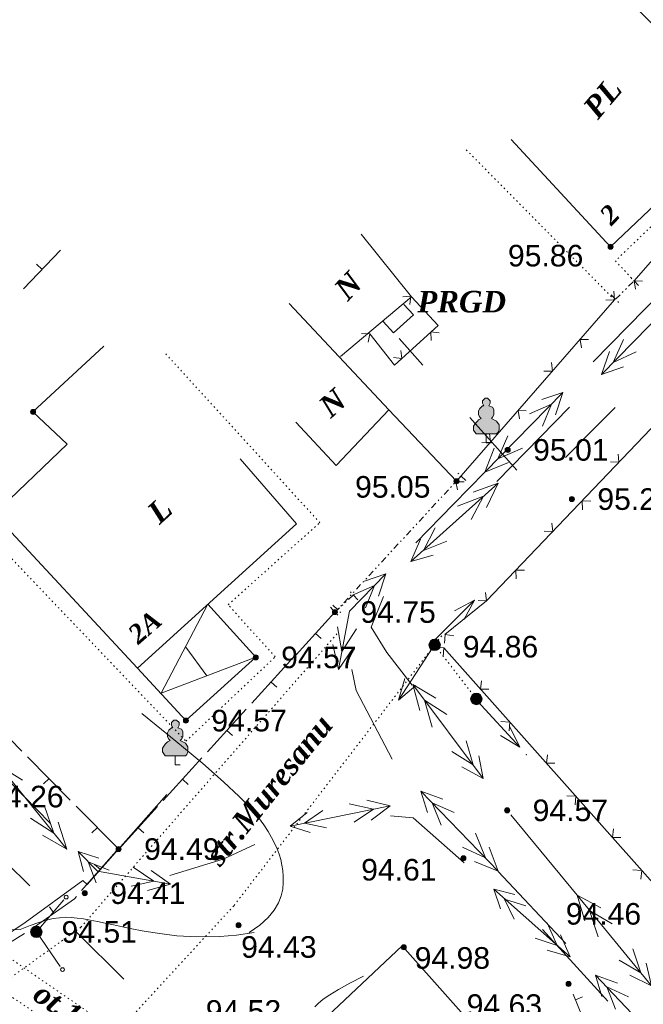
# Model space of a CAD drawing. Header units: millimetres. Extents: x 9396 to 25236, y 15106 to 31102.
# Tile 14 of 256: x 9672 to 9721, y 15840 to 15917. Entities that reach past the tile are written whole.
import ezdxf
from ezdxf.enums import TextEntityAlignment as Align

# ---------------------------------------------------------------- set-up
doc = ezdxf.new("R2010")
doc.units = ezdxf.units.MM
for name, pattern in [('DIVIDE', [1.25, 0.5, -0.25, 0, -0.25, 0, -0.25]), ('DOT', [0.25, 0, -0.25]), ('HIDDEN', [0.375, 0.25, -0.125])]:
    doc.linetypes.add(name, pattern=pattern)
for name, color, linetype, lineweight, true_color in [('1001010', 7, 'Continuous', 9, 0x000000), ('10010110', 7, 'Continuous', 20, 0xa25100), ('10010212', 7, 'Continuous', 9, 0x000000), ('1070000', 7, 'DOT', 9, 0x000000), ('2030012', 7, 'Continuous', 9, 0x000000), ('21100200', 7, 'HIDDEN', 0, 0x800080), ('3000105', 7, 'DIVIDE', 9, 0x000000), ('3000113', 7, 'Continuous', 9, 0x000000), ('3000220', 7, 'Continuous', 9, 0x000000), ('3000260', 7, 'Continuous', 9, 0x000000), ('4000210', 7, 'Continuous', 9, 0x000000), ('5010320', 7, 'Continuous', 20, 0x800000), ('6011210', 1, 'Continuous', 9, 0xff0000), ('6011300', 1, 'Continuous', 20, 0xff0000), ('8010110', 7, 'Continuous', 20, 0x0080ff), ('8010120', 7, 'Continuous', 20, 0x0080ff), ('9010110', 7, 'Continuous', 9, 0x000000)]:
    doc.layers.add(name, color=color, linetype=linetype, lineweight=lineweight, true_color=true_color)
doc.styles.add('10', font='timesbi.ttf', dxfattribs={"height": 0.001481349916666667})
doc.styles.add('2', font='timesbi.ttf', dxfattribs={"height": 0.001692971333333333})
doc.styles.add('9', font='timesbi.ttf', dxfattribs={"height": 0.001692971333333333})
doc.styles.add('F2', font='arial.ttf', dxfattribs={"height": 0.001692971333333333})

# ---------------------------------------------------------------- blocks, each defined once
blk = doc.blocks.new('SYMBOL21100200')
at = {"true_color": 0x800080}
h = blk.add_hatch(color=216, dxfattribs=at)
edge = h.paths.add_edge_path()
edge.add_arc((0, 0), 0.1, 0, 360)
at = {"color": 216, "linetype": 'Continuous', "lineweight": 0, "true_color": 0x800080}
blk.add_circle((0, 0), 0.1, dxfattribs=at)
blk = doc.blocks.new('SYMBOL4000210')
at = {"true_color": 0xffffff}
blk.add_hatch(color=7, dxfattribs=at).paths.add_polyline_path([(0.05, 1.75), (-0.05, 1.75), (-0.15, 1.65), (-0.15, 1.55), (-0.1, 1.45), (-0.15, 1.45), (-0.25, 1.35), (-0.3, 1.25), (-0.3, 1.1), (-0.25, 1), (-0.2, 0.95), (-0.3, 0.9), (-0.35, 0.85), (-0.4, 0.8), (-0.5, 0.65), (-0.5, 0.5), (-0.4, 0.35), (-0.3, 0.35), (-0.1, 0.35), (0, 0.35), (0.15, 0.35), (0.4, 0.35), (0.45, 0.4), (0.5, 0.5), (0.5, 0.7), (0.4, 0.85), (0.2, 0.95), (0.25, 1), (0.3, 1.1), (0.3, 1.3), (0.25, 1.4), (0.1, 1.45), (0.15, 1.55), (0.15, 1.65)])
at = {"color": 18, "linetype": 'Continuous', "lineweight": 0, "true_color": 0x000000, "flags": 128}
blk.add_lwpolyline([(0.05, 1.75), (-0.05, 1.75), (-0.15, 1.65), (-0.15, 1.55), (-0.1, 1.45), (-0.15, 1.45), (-0.25, 1.35), (-0.3, 1.25), (-0.3, 1.1), (-0.25, 1), (-0.2, 0.95), (-0.3, 0.9), (-0.35, 0.85), (-0.4, 0.8), (-0.5, 0.65), (-0.5, 0.5), (-0.4, 0.35), (-0.3, 0.35), (-0.1, 0.35), (0, 0.35), (0.15, 0.35), (0.4, 0.35), (0.45, 0.4), (0.5, 0.5), (0.5, 0.7), (0.4, 0.85), (0.2, 0.95), (0.25, 1), (0.3, 1.1), (0.3, 1.3), (0.25, 1.4), (0.1, 1.45), (0.15, 1.55), (0.15, 1.65), (0.05, 1.75)], close=True, dxfattribs=at)
blk.add_lwpolyline([(0, 0.35), (0, 0), (0.2, 0)], dxfattribs=at)
blk = doc.blocks.new('SYMBOL2030012')
at = {"true_color": 0xffffff}
h = blk.add_hatch(color=7, dxfattribs=at)
edge = h.paths.add_edge_path()
edge.add_arc((0, 0), 0.225, 0, 360)
at = {"true_color": 0x000000}
h = blk.add_hatch(color=18, dxfattribs=at)
edge = h.paths.add_edge_path()
edge.add_arc((0, 0), 0.05, 0, 360)
at = {"color": 18, "linetype": 'Continuous', "lineweight": 0, "true_color": 0x000000}
for radius in [0.225, 0.05]:
    blk.add_circle((0, 0), radius, dxfattribs=at)

msp = doc.modelspace()

# ---------------------------------------------------------------- linework, layer by layer
at = {"layer": '1001010', "color": 253}
for p, q in [((9700.683814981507, 15886.42611991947), (9692.87032498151, 15894.76049991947)), ((9698.897864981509, 15892.15599991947), (9698.897864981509, 15892.15599991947)), ((9686.413442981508, 15865.55877991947), (9684.757856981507, 15867.79867991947))]:
    msp.add_line(p, q, dxfattribs=at)
for points in [[(9709.230522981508, 15922.10821991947, 0), (9712.797982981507, 15925.35745991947, 0), (9728.717980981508, 15909.27745991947, 0), (9718.097988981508, 15899.21745991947, 0), (9710.286314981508, 15907.62757991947, 0)], [(9696.88870098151, 15890.59331991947, 0), (9702.469742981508, 15895.28139991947, 0), (9698.525794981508, 15900.19273991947, 0)], [(9701.874410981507, 15894.68607991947, 0), (9702.618552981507, 15893.86751991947, 0), (9701.055862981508, 15892.45367991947, 0), (9700.23731698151, 15893.34663991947, 0)], [(9669.616772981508, 15878.18205991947, 0), (9675.425238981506, 15883.72201991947, 0), (9672.75417898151, 15886.25325991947, 0), (9678.312198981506, 15891.42073991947, 0)], [(9700.683814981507, 15886.42611991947, 0), (9696.55782298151, 15882.06459991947, 0), (9693.392538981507, 15885.45413991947, 0)], [(9689.018122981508, 15882.58821991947, 0), (9693.42807498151, 15877.48395991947, 0), (9680.947262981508, 15866.14091991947, 0), (9669.65798898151, 15878.29745991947, 0)], [(9686.471770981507, 15871.16179991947, 0), (9690.237974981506, 15867.01745991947, 0), (9684.757970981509, 15862.03745991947, 0), (9680.947262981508, 15866.14091991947, 0)], [(9686.471770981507, 15871.16179991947, 0), (9682.810146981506, 15864.19537991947, 0), (9690.237974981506, 15867.01745991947, 0)], [(9695.437974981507, 15838.43745991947, 0), (9701.737974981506, 15844.37745991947, 0), (9712.896906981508, 15831.80369991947, 0), (9706.417990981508, 15826.05745991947, 0)]]:
    msp.add_polyline3d(points, dxfattribs=at)
at = {"layer": '10010110'}
for points in [[(9689.735591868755, 15845.40049199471, 134.2956334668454), (9690.562227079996, 15845.99982453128, 89.96758257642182), (9691.202760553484, 15846.59069520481, 56.6559703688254), (9691.679708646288, 15847.17043709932, 32.78701988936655), (9692.01558771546, 15847.73638329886, 16.78695418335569), (9692.232914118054, 15848.28586688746, 7.081996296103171), (9692.354204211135, 15848.81622094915, 2.098369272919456), (9692.401974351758, 15849.32477856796, 0.2622961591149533), (9692.398740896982, 15849.80887282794, 0), (9692.363050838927, 15850.26750499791, 0), (9692.297573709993, 15850.70634908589, 0), (9692.201009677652, 15851.13274728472, 0), (9692.072058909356, 15851.5540417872, 0), (9691.90942157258, 15851.97757478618, 0), (9691.711797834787, 15852.41068847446, 0), (9691.47788786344, 15852.86072504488, 0), (9691.206391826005, 15853.33502669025, 0), (9690.88385031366, 15853.84815887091, 0), (9690.44816561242, 15854.44358011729, 0), (9689.825080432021, 15855.17197222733, 0), (9688.94033748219, 15856.08401699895, 0), (9687.719679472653, 15857.2303962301, 0), (9686.088849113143, 15858.66179171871, 0), (9683.973589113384, 15860.42888526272, 0), (9681.299642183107, 15862.58235866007, 0)], [(9671.755910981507, 15845.64515991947, 0), (9671.063135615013, 15845.61487513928, 0), (9670.18258804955, 15845.72529167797, 0), (9669.12494008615, 15845.98068585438, 0), (9667.900863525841, 15846.3853339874, 0), (9666.521030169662, 15846.94351239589, 0), (9664.996111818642, 15847.65949739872, 0), (9663.336780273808, 15848.53756531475, 0), (9661.553707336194, 15849.58199246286, 0)], [(9671.755910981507, 15845.64515991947, 0), (9672.540496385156, 15845.95621937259, 0), (9673.220706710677, 15846.19880054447, 0), (9673.816177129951, 15846.37884765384, 0), (9674.346542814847, 15846.50230491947, 0), (9674.83143893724, 15846.57511656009, 0), (9675.290500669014, 15846.60322679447, 0), (9675.743363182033, 15846.59257984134, 0), (9676.209661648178, 15846.54911991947, 0), (9676.70617286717, 15846.47843425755, 0), (9677.238240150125, 15846.38468212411, 0), (9677.808348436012, 15846.27166579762, 0), (9678.418982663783, 15846.14318755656, 0), (9679.072627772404, 15846.00304967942, 0), (9679.771768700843, 15845.85505444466, 0), (9680.518890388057, 15845.70300413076, 0), (9681.316477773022, 15845.5507010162, 0), (9682.167590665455, 15845.40316035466, 0), (9683.077588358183, 15845.27024930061, 0), (9684.052405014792, 15845.16304798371, 0), (9685.097974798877, 15845.09263653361, 0), (9686.220231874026, 15845.07009508, 0), (9687.425110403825, 15845.10650375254, 0), (9688.718544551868, 15845.21294268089, 0), (9690.106468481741, 15845.40049199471, 0)], [(9698.697517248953, 15841.99353898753, 0), (9697.61387645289, 15841.43496649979, 0), (9696.744454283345, 15840.95207778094, 0), (9696.062251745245, 15840.53449128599, 0), (9695.540269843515, 15840.17182546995, 0), (9695.151509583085, 15839.85369878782, 0), (9694.868971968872, 15839.56972969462, 0)]]:
    msp.add_polyline3d(points, dxfattribs=at)
at = {"layer": '10010212', "color": 253}
for p, q in [((9715.900889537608, 15838.77672905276, 6.106707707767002), (9715.150889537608, 15840.58672905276, 6.106707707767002)), ((9715.340889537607, 15840.13672905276, 6.106707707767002), (9715.900889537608, 15840.36672905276, 6.106707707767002))]:
    msp.add_line(p, q, dxfattribs=at)
at = {"layer": '1070000', "color": 253}
for p, q in [((9718.410604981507, 15895.04915991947), (9706.740726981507, 15906.84655991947)), ((9707.55787148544, 15863.7370908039), (9704.2838468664, 15867.97710773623)), ((9685.66936898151, 15833.26401991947), (9668.70228562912, 15844.94865468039)), ((9684.058490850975, 15831.71054673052), (9667.251450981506, 15842.90113991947))]:
    msp.add_line(p, q, dxfattribs=at)
for points in [[(9729.847722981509, 15909.01745991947, 0), (9718.474360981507, 15898.11009991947, 0), (9719.944958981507, 15896.53275991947, 0)], [(9668.202180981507, 15877.75643991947, 0), (9684.757856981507, 15860.42165991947, 0), (9691.769636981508, 15867.04393991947, 0), (9688.068980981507, 15871.13415991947, 0), (9695.275572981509, 15877.56165991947, 0), (9683.00488898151, 15891.00097991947, 0)], [(9696.61472498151, 15868.84085991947, 0), (9676.506422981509, 15845.82213991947, 0), (9669.494964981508, 15840.79501991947, 0)], [(9681.533532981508, 15816.18877991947, 0), (9676.10953498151, 15824.25861991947, 0), (9674.389776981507, 15829.41797991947, 0), (9676.10953498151, 15834.04813991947, 0), (9688.544990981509, 15847.54197991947, 0), (9704.949096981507, 15868.84085991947, 0)]]:
    msp.add_polyline3d(points, dxfattribs=at)
at = {"layer": '3000105', "color": 253}
for p, q in [((9720.294637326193, 15896.17537349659, 78.2677523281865), (9719.525344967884, 15896.96162362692, 78.2677523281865)), ((9718.478529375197, 15895.09795813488, 156.535504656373), (9719.944958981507, 15896.53275991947)), ((9718.128851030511, 15895.45534455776, 78.2677523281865), (9718.89814338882, 15894.66909442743, 78.2677523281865)), ((9706.721051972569, 15880.87988960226), (9705.91358446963, 15881.62688105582)), ((9706.354021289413, 15881.21943117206), (9696.666245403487, 15870.7473378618)), ((9698.241866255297, 15871.50723137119), (9697.50076265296, 15872.32010617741)), ((9696.457978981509, 15870.55745991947), (9697.90500098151, 15871.87671991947)), ((9696.121113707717, 15870.92694846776), (9696.862217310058, 15870.11407366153)), ((9696.299214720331, 15871.0868794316), (9697.106682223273, 15870.33988797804))]:
    msp.add_line(p, q, dxfattribs=at)
at = {"layer": '3000113', "color": 253}
msp.add_line((9700.683814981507, 15886.42611991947), (9705.99798898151, 15880.81745991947), dxfattribs=at)
at = {"layer": '3000220', "color": 253}
for p, q in [((9672.020889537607, 15895.92672905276), (9674.920889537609, 15898.93672905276)), ((9673.470889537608, 15897.42672905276), (9673.030889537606, 15897.84672905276)), ((9696.460889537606, 15870.55672905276), (9693.400889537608, 15867.20672905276)), ((9694.930889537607, 15868.87672905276), (9695.370889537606, 15868.47672905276)), ((9692.980889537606, 15866.74672905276), (9689.920889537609, 15863.39672905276)), ((9691.450889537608, 15865.06672905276), (9691.890889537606, 15864.66672905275)), ((9671.880889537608, 15859.64672905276), (9668.540889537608, 15863.02672905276)), ((9689.500889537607, 15862.93672905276), (9686.44088953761, 15859.57672905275)), ((9687.970889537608, 15861.25672905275), (9688.410889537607, 15860.85672905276)), ((9675.680889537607, 15855.79672905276), (9672.330889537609, 15859.18672905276)), ((9686.020889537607, 15859.12672905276), (9682.960889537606, 15855.76672905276)), ((9674.010889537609, 15857.49672905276), (9673.580889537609, 15857.06672905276)), ((9684.490889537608, 15857.44672905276), (9684.930889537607, 15857.03672905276)), ((9679.480889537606, 15851.95672905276), (9676.130889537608, 15855.33672905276)), ((9682.540889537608, 15855.30672905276), (9679.480889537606, 15851.95672905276)), ((9677.810889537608, 15853.64672905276), (9677.380889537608, 15853.22672905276)), ((9681.010889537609, 15853.63672905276), (9681.450889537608, 15853.22672905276)), ((9676.570889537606, 15848.69672905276, 18.80975194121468), (9679.500889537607, 15852.01672905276, 18.80975194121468)), ((9678.040889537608, 15850.35672905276, 18.80975194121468), (9677.590889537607, 15850.74672905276, 18.80975194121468)), ((9674.400889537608, 15846.92672905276, 18.80975194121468), (9674.060889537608, 15847.41672905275, 18.80975194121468)), ((9668.320889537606, 15842.99672905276, 18.80975194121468), (9672.080889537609, 15845.33672905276, 18.80975194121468))]:
    msp.add_line(p, q, dxfattribs=at)
msp.add_polyline3d([(9672.590889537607, 15845.65672905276, 18.80975194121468), (9676.000889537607, 15848.04672905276, 18.80975194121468), (9676.180889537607, 15848.23672905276, 18.80975194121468)], dxfattribs=at)
at = {"layer": '3000260', "color": 253}
msp.add_line((9718.410604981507, 15895.04915991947), (9705.99798898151, 15880.81745991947), dxfattribs=at)
for points in [[(9719.944958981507, 15896.53275991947, 0), (9729.537980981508, 15907.51745991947, 0), (9728.717980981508, 15909.27745991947, 0)], [(9720.050889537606, 15895.89672905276, 0), (9719.950889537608, 15896.53672905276, 0), (9720.590889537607, 15896.50672905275, 0)], [(9718.340889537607, 15895.72672905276, 0), (9718.400889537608, 15895.04672905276, 0), (9717.730889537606, 15895.02672905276, 0)], [(9699.195506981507, 15892.37923991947, 0), (9701.130268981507, 15889.92359991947, 0), (9704.553312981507, 15893.04895991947, 0), (9702.469742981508, 15895.28139991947, 0)], [(9702.330889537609, 15894.69672905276, 0), (9702.420889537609, 15895.33672905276, 0), (9701.790889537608, 15895.27672905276, 0)], [(9705.096182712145, 15868.78795061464, 143.3005531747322), (9708.357980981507, 15871.43745991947, 112.9453236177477), (9729.11798098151, 15893.13745991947, 0)], [(9698.530889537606, 15892.41672905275, 0), (9699.200889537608, 15892.37672905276, 0), (9699.070889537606, 15891.72672905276, 0)], [(9704.000889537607, 15891.86672905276, 0), (9703.990889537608, 15892.53672905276, 0), (9704.640889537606, 15892.45672905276, 0)], [(9716.350889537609, 15891.92672905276, 0), (9715.700889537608, 15891.93672905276, 0), (9715.800889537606, 15891.29672905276, 0)], [(9701.060889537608, 15890.53672905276, 0), (9701.700889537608, 15890.44672905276, 0), (9701.640889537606, 15891.06672905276, 0)], [(9713.470889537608, 15890.14672905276, 0), (9713.530889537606, 15889.45672905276, 0), (9712.860889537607, 15889.44672905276, 0)], [(9711.480889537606, 15886.34672905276, 0), (9710.830889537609, 15886.35672905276, 0), (9710.94088953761, 15885.71672905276, 0)], [(9708.600889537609, 15884.55672905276, 0), (9708.670889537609, 15883.87672905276, 0), (9707.990889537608, 15883.86672905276, 0)], [(9718.090889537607, 15882.33672905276, 71.6502765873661), (9718.750889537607, 15882.30672905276, 71.6502765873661), (9718.680889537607, 15882.94672905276, 71.6502765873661)], [(9706.610889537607, 15880.76672905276, 0), (9705.960889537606, 15880.77672905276, 0), (9706.070889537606, 15880.13672905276, 0)], [(9715.890889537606, 15878.58672905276, 71.6502765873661), (9715.860889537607, 15879.27672905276, 71.6502765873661), (9716.540889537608, 15879.26672905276, 71.6502765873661)], [(9712.890889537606, 15876.90672905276, 71.6502765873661), (9713.550889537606, 15876.86672905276, 71.6502765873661), (9713.480889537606, 15877.51672905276, 71.6502765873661)], [(9710.69088953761, 15873.15672905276, 71.6502765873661), (9710.660889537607, 15873.84672905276, 71.6502765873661), (9711.340889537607, 15873.83672905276, 71.6502765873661)], [(9707.69088953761, 15871.46672905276, 71.6502765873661), (9708.350889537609, 15871.43672905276, 71.6502765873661), (9708.280889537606, 15872.07672905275, 71.6502765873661)], [(9705.050889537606, 15868.10672905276, 71.6502765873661), (9705.100889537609, 15868.79672905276, 71.6502765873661), (9705.780889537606, 15868.69672905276, 71.6502765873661)], [(9704.300889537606, 15867.77672905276, 21.07771396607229), (9705.010889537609, 15867.73672905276, 21.07771396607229), (9704.950889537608, 15867.04672905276, 21.07771396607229)], [(9705.00107612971, 15867.74273686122, 21.07771396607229), (9722.257980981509, 15848.35745991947, 21.07771396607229), (9723.217980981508, 15846.49745991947, 21.07771396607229), (9732.677980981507, 15834.63745991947, 21.07771396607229)], [(9707.960889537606, 15865.16672905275, 21.07771396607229), (9707.890889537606, 15864.49672905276, 21.07771396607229), (9708.540889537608, 15864.51672905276, 21.07771396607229)], [(9709.480889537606, 15861.95672905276, 21.07771396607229), (9710.180889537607, 15861.91672905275, 21.07771396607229), (9710.130889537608, 15861.22672905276, 21.07771396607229)], [(9713.140889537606, 15859.34672905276, 21.07771396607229), (9713.060889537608, 15858.68672905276, 21.07771396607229), (9713.720889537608, 15858.69672905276, 21.07771396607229)], [(9714.660889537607, 15856.13672905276, 21.07771396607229), (9715.360889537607, 15856.10672905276, 21.07771396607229), (9715.310889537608, 15855.41672905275, 21.07771396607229)], [(9718.320889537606, 15853.53672905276, 21.07771396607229), (9718.240889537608, 15852.86672905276, 21.07771396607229), (9718.900889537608, 15852.87672905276, 21.07771396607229)], [(9719.840889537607, 15850.32672905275, 21.07771396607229), (9720.540889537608, 15850.28672905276, 21.07771396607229), (9720.480889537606, 15849.59672905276, 21.07771396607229)]]:
    msp.add_polyline3d(points, dxfattribs=at)
at = {"layer": '5010320', "lineweight": 30}
for p, q in [((9670.650889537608, 15850.90672905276, 1.768857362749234), (9672.500889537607, 15849.07672905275, 1.768857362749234)), ((9679.880889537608, 15841.74672905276, 1.768857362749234), (9676.19088953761, 15845.40672905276, 1.768857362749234))]:
    msp.add_line(p, q, dxfattribs=at)
at = {"layer": '6011210'}
for p, q in [((9703.952528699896, 15868.02396538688), (9707.40722385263, 15871.49888717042)), ((9704.109642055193, 15867.75092245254), (9701.457395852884, 15863.6307780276)), ((9707.66129482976, 15863.57344603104, 69.27257585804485), (9710.962688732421, 15859.95256239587, 69.27257585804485))]:
    msp.add_line(p, q, dxfattribs=at)
for points in [[(9705.854072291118, 15870.64582197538, 0), (9707.40722385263, 15871.49888717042, 0), (9707.40722385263, 15871.49888717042, 0), (9706.563240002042, 15869.9407821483, 0)], [(9702.797985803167, 15864.78957852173, 0), (9701.457395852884, 15863.6307780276, 0), (9701.457395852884, 15863.6307780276, 0), (9701.957140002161, 15865.3308532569, 0)], [(9710.186785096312, 15861.54566425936, 69.27257585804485), (9710.962688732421, 15859.95256239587, 69.27257585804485), (9710.962688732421, 15859.95256239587, 69.27257585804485), (9709.447829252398, 15860.87191040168, 69.27257585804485)]]:
    msp.add_polyline3d(points, dxfattribs=at)
msp.add_point((9711.493686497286, 15859.37017775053, 69.27257585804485), dxfattribs=at)
at = {"layer": '6011300'}
for p, q in [((9716.730889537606, 15890.19672905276, 18.73630122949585), (9722.170889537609, 15895.73672905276, 18.73630122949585)), ((9723.810889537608, 15895.77672905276), (9717.380889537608, 15889.19672905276)), ((9708.230889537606, 15881.53672905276, 18.73630122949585), (9714.350889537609, 15887.77672905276, 18.73630122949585)), ((9714.880889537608, 15886.63672905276), (9709.160889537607, 15880.78672905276)), ((9708.230889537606, 15881.53672905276, 18.73630122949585), (9708.950889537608, 15883.41672905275, 18.73630122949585)), ((9708.230889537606, 15881.53672905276, 18.73630122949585), (9710.090889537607, 15882.29672905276, 18.73630122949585)), ((9709.280889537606, 15880.65672905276), (9702.420889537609, 15874.51672905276)), ((9709.280889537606, 15880.65672905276), (9707.300889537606, 15879.95672905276)), ((9709.280889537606, 15880.65672905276), (9708.360889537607, 15878.76672905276)), ((9696.730889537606, 15866.03672905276, 18.73630122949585), (9696.290889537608, 15867.99672905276, 18.73630122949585)), ((9696.730889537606, 15866.03672905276, 18.73630122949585), (9697.860889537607, 15867.69672905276, 18.73630122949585)), ((9702.580889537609, 15864.86672905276), (9708.100889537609, 15857.49672905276)), ((9702.580889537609, 15864.86672905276), (9704.390889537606, 15863.78672905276)), ((9702.580889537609, 15864.86672905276), (9703.110889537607, 15862.82672905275)), ((9674.110889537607, 15853.99672905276), (9669.130889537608, 15859.06672905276)), ((9675.420889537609, 15851.94672905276), (9669.250889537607, 15859.56672905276)), ((9709.280889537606, 15850.21672905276, 18.73630122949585), (9703.210889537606, 15856.49672905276, 18.73630122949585)), ((9700.780889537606, 15855.35672905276), (9692.950889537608, 15853.74672905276)), ((9700.780889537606, 15855.35672905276), (9698.970889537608, 15855.79672905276)), ((9700.780889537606, 15855.35672905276), (9699.290889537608, 15854.22672905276)), ((9710.260889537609, 15854.64672905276), (9715.470889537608, 15848.33672905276)), ((9675.420889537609, 15851.94672905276), (9674.740889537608, 15854.05672905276)), ((9675.420889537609, 15851.94672905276), (9673.500889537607, 15853.04672905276)), ((9709.280889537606, 15850.21672905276, 18.73630122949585), (9708.570889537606, 15852.09672905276, 18.73630122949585)), ((9709.280889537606, 15850.21672905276, 18.73630122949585), (9707.420889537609, 15850.98672905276, 18.73630122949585)), ((9683.540889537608, 15849.20672905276), (9682.020889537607, 15850.28672905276)), ((9714.590889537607, 15844.54672905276, 18.73630122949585), (9709.260889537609, 15850.19672905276, 18.73630122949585)), ((9683.540889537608, 15849.20672905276), (9681.740889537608, 15848.71672905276)), ((9714.910889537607, 15843.49672905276), (9708.920889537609, 15848.80672905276)), ((9715.470889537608, 15848.33672905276), (9721.320889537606, 15841.22672905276)), ((9715.470889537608, 15848.33672905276), (9717.320889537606, 15847.34672905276)), ((9715.470889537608, 15848.33672905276), (9716.080889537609, 15846.32672905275)), ((9717.870889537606, 15840.02672905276, 3.330731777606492), (9712.740889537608, 15845.63672905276, 3.330731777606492)), ((9714.910889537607, 15843.49672905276), (9714.170889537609, 15845.21672905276)), ((9714.910889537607, 15843.49672905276), (9713.110889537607, 15844.02672905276)), ((9722.920889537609, 15835.72672905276, 18.73630122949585), (9716.920889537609, 15842.07672905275, 18.73630122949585))]:
    msp.add_line(p, q, dxfattribs=at)
for points in [[(9720.100889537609, 15890.96672905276, 0), (9718.310889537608, 15890.14672905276, 0), (9719.100889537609, 15891.94672905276, 0)], [(9719.100889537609, 15889.80672905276, 0), (9717.380889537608, 15889.19672905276, 0), (9718.020889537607, 15890.99672905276, 0)], [(9712.69088953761, 15887.22672905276, 18.73630122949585), (9714.350889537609, 15887.77672905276, 18.73630122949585), (9713.760889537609, 15886.03672905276, 18.73630122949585)], [(9711.740889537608, 15886.11672905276, 18.73630122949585), (9713.460889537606, 15886.87672905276, 18.73630122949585), (9712.740889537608, 15885.13672905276, 18.73630122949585)], [(9709.250889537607, 15882.57672905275, 18.73630122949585), (9710.040889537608, 15884.38672905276, 18.73630122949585), (9709.250889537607, 15882.57672905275, 18.73630122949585), (9711.180889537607, 15883.40672905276, 18.73630122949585)], [(9702.810889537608, 15875.97672905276, 18.73630122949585), (9705.770889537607, 15879.02672905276, 18.73630122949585), (9708.230889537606, 15881.53672905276, 18.73630122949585)], [(9708.130889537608, 15879.63672905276, 0), (9707.160889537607, 15877.81672905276, 0), (9708.130889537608, 15879.63672905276, 0), (9706.080889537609, 15878.86672905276, 0)], [(9705.250889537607, 15876.10672905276, 0), (9703.410889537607, 15875.39672905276, 0), (9704.320889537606, 15877.15672905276, 0)], [(9704.180889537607, 15875.00672905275, 0), (9702.420889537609, 15874.51672905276, 0), (9703.180889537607, 15876.26672905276, 0)], [(9696.730889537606, 15866.03672905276, 18.73630122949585), (9697.610889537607, 15870.62672905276, 18.73630122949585), (9700.44088953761, 15873.54672905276, 18.73630122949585)], [(9698.780889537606, 15872.98672905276, 18.73630122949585), (9700.44088953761, 15873.54672905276, 18.73630122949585), (9699.870889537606, 15871.79672905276, 18.73630122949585)], [(9697.840889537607, 15871.86672905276, 18.73630122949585), (9699.560889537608, 15872.63672905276, 18.73630122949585), (9698.850889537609, 15870.89672905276, 18.73630122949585)], [(9700.260889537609, 15871.76672905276, 0), (9699.290889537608, 15869.36672905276, 0), (9700.520889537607, 15867.37672905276, 0), (9702.530889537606, 15864.82672905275, 0)], [(9697.010889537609, 15867.46672905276, 18.73630122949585), (9696.670889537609, 15869.40672905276, 18.73630122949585), (9697.010889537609, 15867.46672905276, 18.73630122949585), (9698.160889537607, 15869.22672905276, 18.73630122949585)], [(9700.960889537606, 15859.01672905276, 18.73630122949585), (9698.120889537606, 15864.39672905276, 18.73630122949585), (9697.770889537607, 15866.04672905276, 18.73630122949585)], [(9703.500889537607, 15863.63672905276, 0), (9705.230889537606, 15862.50672905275, 0), (9703.500889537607, 15863.63672905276, 0), (9704.090889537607, 15861.51672905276, 0)], [(9706.760889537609, 15860.45672905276, 0), (9707.300889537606, 15858.56672905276, 0), (9705.640889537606, 15859.61672905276, 0)], [(9707.760889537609, 15859.28672905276, 0), (9708.100889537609, 15857.49672905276, 0), (9706.420889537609, 15858.40672905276, 0)], [(9670.830889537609, 15856.49672905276, 0), (9670.140889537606, 15858.46672905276, 0), (9671.920889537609, 15857.37672905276, 0)], [(9703.720889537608, 15854.82672905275, 18.73630122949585), (9703.210889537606, 15856.49672905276, 18.73630122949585), (9704.930889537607, 15855.86672905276, 18.73630122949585)], [(9674.390889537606, 15853.21672905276, 0), (9672.550889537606, 15854.37672905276, 0), (9674.390889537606, 15853.21672905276, 0), (9673.640889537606, 15855.40672905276, 0)], [(9699.480889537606, 15855.08672905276, 0), (9697.960889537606, 15854.06672905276, 0), (9699.480889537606, 15855.08672905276, 0), (9697.580889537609, 15855.51672905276, 0)], [(9704.800889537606, 15853.84672905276, 18.73630122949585), (9704.090889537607, 15855.59672905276, 18.73630122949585), (9705.810889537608, 15854.81672905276, 18.73630122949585)], [(9694.500889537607, 15853.25672905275, 0), (9692.950889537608, 15853.74672905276, 0), (9694.270889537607, 15854.83672905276, 0)], [(9695.790889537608, 15853.61672905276, 0), (9694.080889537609, 15853.98672905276, 0), (9695.510889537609, 15854.98672905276, 0)], [(9706.590889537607, 15850.86672905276, 0), (9702.600889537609, 15854.39672905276, 0), (9700.830889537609, 15854.56672905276, 0)], [(9708.270889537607, 15851.26672905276, 18.73630122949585), (9706.480889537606, 15852.10672905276, 18.73630122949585), (9708.270889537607, 15851.26672905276, 18.73630122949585), (9707.500889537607, 15853.21672905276, 18.73630122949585)], [(9690.160889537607, 15852.32672905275, 0), (9687.69088953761, 15851.17672905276, 0), (9683.500889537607, 15849.88672905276, 0)], [(9683.540889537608, 15849.20672905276, 0), (9677.820889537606, 15850.21672905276, 0), (9676.290889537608, 15851.77672905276, 0)], [(9676.710889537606, 15850.19672905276, 0), (9676.290889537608, 15851.77672905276, 0), (9677.910889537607, 15851.25672905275, 0)], [(9677.720889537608, 15849.31672905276, 0), (9677.090889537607, 15850.94672905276, 0), (9678.720889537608, 15850.29672905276, 0)], [(9682.230889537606, 15849.43672905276, 0), (9680.450889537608, 15849.03672905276, 0), (9682.230889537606, 15849.43672905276, 0), (9680.620889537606, 15850.53672905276, 0)], [(9709.450889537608, 15847.26672905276, 0), (9708.920889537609, 15848.80672905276, 0), (9710.580889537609, 15848.40672905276, 0)], [(9710.520889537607, 15846.45672905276, 0), (9709.780889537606, 15848.03672905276, 0), (9711.44088953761, 15847.50672905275, 0)], [(9716.44088953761, 15847.14672905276, 0), (9718.220889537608, 15846.09672905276, 0), (9716.44088953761, 15847.14672905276, 0), (9717.120889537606, 15845.06672905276, 0)], [(9713.910889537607, 15844.38672905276, 0), (9712.180889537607, 15844.97672905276, 0), (9713.910889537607, 15844.38672905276, 0), (9713.110889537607, 15846.16672905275, 0)], [(9719.840889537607, 15844.12672905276, 0), (9720.470889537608, 15842.25672905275, 0), (9718.760889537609, 15843.23672905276, 0)], [(9720.900889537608, 15842.99672905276, 0), (9721.320889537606, 15841.22672905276, 0), (9719.600889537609, 15842.06672905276, 0)], [(9717.400889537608, 15840.39672905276, 18.73630122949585), (9716.920889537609, 15842.07672905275, 18.73630122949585), (9718.630889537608, 15841.42672905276, 18.73630122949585)], [(9718.480889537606, 15839.40672905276, 18.73630122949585), (9717.790889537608, 15841.15672905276, 18.73630122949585), (9719.490889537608, 15840.36672905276, 18.73630122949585)]]:
    msp.add_polyline3d(points, dxfattribs=at)
at = {"layer": '8010110'}
msp.add_polyline3d([(9648.740528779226, 15830.51591370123, 43.72608460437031), (9663.94784029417, 15842.56264939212, 43.72608460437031), (9668.552940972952, 15843.79984061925, 43.72608460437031), (9672.127048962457, 15846.20549022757, 43.72608460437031), (9676.663416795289, 15849.50466683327, 43.72608460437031), (9677.000197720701, 15849.17516232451, 43.72608460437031), (9683.261770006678, 15856.24048573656, 43.72608460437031)], dxfattribs=at)
at = {"layer": '8010120'}
for p, q in [((9703.350889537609, 15889.93672905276), (9701.500889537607, 15892.00672905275)), ((9718.450889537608, 15886.61672905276), (9716.500889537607, 15884.64672905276)), ((9707.040889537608, 15885.80672905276), (9710.730889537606, 15881.67672905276)), ((9716.500889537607, 15884.64672905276), (9714.550889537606, 15882.67672905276))]:
    msp.add_line(p, q, dxfattribs=at)
at = {"layer": '9010110', "color": 253}
for q in [(9675.163300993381, 15847.96497589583), (9674.896716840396, 15842.74445759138)]:
    msp.add_line((9673.017988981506, 15845.45745991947), q, dxfattribs=at)
for points in [[(9675.5083293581, 15848.19293189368, 0), (9675.488233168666, 15848.26793189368, 0), (9675.433329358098, 15848.32283570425, 0), (9675.358329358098, 15848.34293189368, 0), (9675.2833293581, 15848.32283570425, 0), (9675.22842554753, 15848.26793189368, 0), (9675.2083293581, 15848.19293189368, 0), (9675.22842554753, 15848.11793189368, 0), (9675.2833293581, 15848.06302808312, 0), (9675.358329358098, 15848.04293189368, 0), (9675.433329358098, 15848.06302808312, 0), (9675.488233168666, 15848.11793189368, 0), (9675.5083293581, 15848.19293189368, 0)], [(9675.217510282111, 15842.4978210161, 0), (9675.197414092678, 15842.5728210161, 0), (9675.14251028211, 15842.62772482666, 0), (9675.067510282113, 15842.6478210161, 0), (9674.992510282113, 15842.62772482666, 0), (9674.937606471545, 15842.5728210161, 0), (9674.917510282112, 15842.4978210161, 0), (9674.937606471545, 15842.42282101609, 0), (9674.992510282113, 15842.36791720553, 0), (9675.067510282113, 15842.3478210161, 0), (9675.14251028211, 15842.36791720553, 0), (9675.197414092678, 15842.42282101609, 0), (9675.217510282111, 15842.4978210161, 0)]]:
    msp.add_polyline3d(points, close=True, dxfattribs=at)

# ---------------------------------------------------------------- block references
at = {"layer": '2030012', "color": 253, "xscale": 2, "yscale": 2, "zscale": 2}
for p in [(9704.2838468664, 15867.97710773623), (9707.55787148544, 15863.7370908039), (9673.017988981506, 15845.45745991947)]:
    msp.add_blockref('SYMBOL2030012', p, dxfattribs=at)
at = {"layer": '21100200', "xscale": 2, "yscale": 2, "zscale": 2}
for p in [(9718.097980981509, 15899.21745991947, 191.72), (9672.757980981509, 15886.25745991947, 188.2), (9710.017980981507, 15883.27745991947, 190.02), (9705.997980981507, 15880.81745991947, 190.1), (9715.057980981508, 15879.41745991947, 190.52), (9696.45798098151, 15870.55745991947, 189.5), (9704.497980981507, 15867.83745991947, 189.72), (9690.237980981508, 15866.99745991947, 189.14), (9684.757980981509, 15862.03745991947, 189.14), (9709.977980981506, 15854.99745991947, 189.14), (9679.477980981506, 15851.95745991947, 188.98), (9706.537980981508, 15851.23745991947, 189.22), (9676.817980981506, 15848.49745991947, 188.82), (9688.897980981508, 15845.97745991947, 188.86), (9672.997980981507, 15845.45745991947, 189.02), (9701.857980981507, 15844.25745991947, 189.96), (9714.79798098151, 15841.37745991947, 189.26)]:
    msp.add_blockref('SYMBOL21100200', p, dxfattribs=at)
at = {"layer": '4000210', "color": 253, "xscale": 2, "yscale": 2, "zscale": 2}
for p in [(9708.337984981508, 15883.83745991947), (9683.917988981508, 15858.57745991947)]:
    msp.add_blockref('SYMBOL4000210', p, dxfattribs=at)

# ---------------------------------------------------------------- texts
at = {"layer": '1001010', "color": 253, "style": '9'}
for s, rotation, p in [('PL', 49.90000000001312, (9716.45425198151, 15909.66745991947)), ('N', 46.60000000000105, (9696.85922198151, 15895.47302991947)), ('N', 41.5000000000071, (9695.57817698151, 15886.34535991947)), ('L', 42.29999999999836, (9682.12303198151, 15878.00456991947))]:
    msp.add_text(s, height=1.692971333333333, rotation=rotation, dxfattribs=at).set_placement(p, align=Align.MIDDLE_LEFT)
at = {"layer": '1001010', "color": 1, "true_color": 0xff0000, "style": '10'}
for s, rotation, p in [('2', 46.09999999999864, (9717.63425198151, 15901.32745991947)), ('2A', 41.10000000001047, (9680.543031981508, 15868.52456991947))]:
    msp.add_text(s, height=1.481349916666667, rotation=rotation, dxfattribs=at).set_placement(p, align=Align.MIDDLE_LEFT)
at = {"layer": '1001010', "color": 253, "style": '9'}
msp.add_text('PRGD', height=1.692971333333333, dxfattribs=at).set_placement((9702.92793498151, 15894.90987991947), align=Align.MIDDLE_LEFT)
at = {"layer": '1070000', "color": 253, "style": '2'}
for s, rotation, p in [('str.Muresanu', 51.19999999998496, (9686.78943698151, 15851.03481991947)), ('ot.1000', 324.799999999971, (9673.105827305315, 15840.92633729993))]:
    msp.add_text(s, height=1.692971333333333, rotation=rotation, dxfattribs=at).set_placement(p, align=Align.MIDDLE_LEFT)
at = {"layer": '21100200', "color": 253, "style": 'F2'}
for s, p in [('95.86', (9710.037980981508, 15898.51745991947, 191.72)), ('95.01', (9712.017980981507, 15883.27745991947, 190.02)), ('95.05', (9698.037980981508, 15880.37745991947, 190.1)), ('95.26', (9717.057980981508, 15879.41745991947, 190.52)), ('94.75', (9698.45798098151, 15870.55745991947, 189.5)), ('94.86', (9706.497980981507, 15867.83745991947, 189.72)), ('94.57', (9692.237980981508, 15866.99745991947, 189.14)), ('94.57', (9686.757980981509, 15862.03745991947, 189.14)), ('94.26', (9669.237980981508, 15856.07745991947, 188.52)), ('94.57', (9711.977980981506, 15854.99745991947, 189.14)), ('94.49', (9681.477980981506, 15851.95745991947, 188.98)), ('94.61', (9698.517980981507, 15850.33745991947, 189.22)), ('94.41', (9678.817980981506, 15848.49745991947, 188.82)), ('94.46', (9714.577980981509, 15846.87745991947, 188.92)), ('94.51', (9674.997980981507, 15845.45745991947, 189.02)), ('94.43', (9689.097980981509, 15844.27745991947, 188.86)), ('94.98', (9702.717980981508, 15843.41745991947, 189.96)), ('94.63', (9706.79798098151, 15839.71745991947, 189.26)), ('94.52', (9686.317980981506, 15839.25745991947, 189.04))]:
    msp.add_text(s, height=1.692971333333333, dxfattribs=at).set_placement(p, align=Align.MIDDLE_LEFT)

doc.saveas('drawing.dxf')
